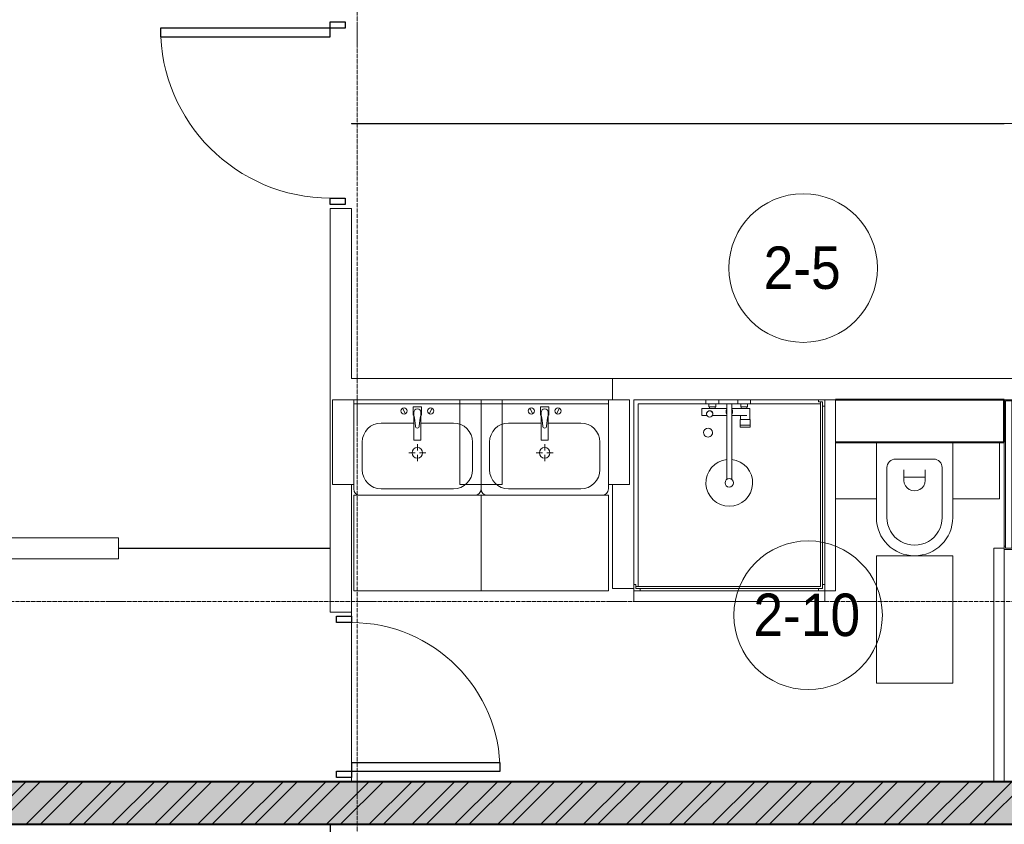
# Model space of a CAD drawing. Header units: millimetres. Extents: x 5617 to 125204, y 7718 to 237738.
# Tile 13 of 71: x 33349 to 37989, y 69750 to 73540. Entities that reach past the tile are written whole.
import ezdxf

# ---------------------------------------------------------------- set-up
doc = ezdxf.new("R2010")
doc.units = ezdxf.units.MM
doc.linetypes.add('ADSK_Линия сетки', pattern=[25, 20, -2.5, 0, -2.5])
doc.linetypes.add('Линия сетки', pattern=[25, 20, -2.5, 0, -2.5])
for name, color, linetype, lineweight in [('Двери', 7, 'Continuous', 18), ('Марки помещений', 7, 'Continuous', 20), ('Мебель', 7, 'Continuous', 18), ('Оси', 7, 'Continuous', 9), ('Перекрытия', 7, 'Continuous', 18), ('Сантехнические приборы', 7, 'Continuous', 18), ('Стены', 7, 'Continuous', 18), ('Стены разрез', 7, 'Continuous', 40)]:
    doc.layers.add(name, color=color, linetype=linetype, lineweight=lineweight)
doc.styles.add('Arial_3', font='arial.ttf', dxfattribs={"width": 0.9, "height": 200})

# ---------------------------------------------------------------- blocks, each defined once
blk = doc.blocks.new('MR_Зона обслуживания - MR_Зона обслуживания-2637429-МКСС_K3_L26__85_950_')
at = {"layer": 'Мебель', "color": 254, "lineweight": 9, "true_color": 0xcccccc}
for p, q in [((180, 600), (-180, 600)), ((-180, 600), (-180, 0)), ((180, 0), (180, 600)), ((-180, 0), (180, 0))]:
    blk.add_line(p, q, dxfattribs=at)
blk = doc.blocks.new('MR_Зона обслуживания - MR_Зона обслуживания-V10-МКСС_K3_L26__85_950_')
at = {"layer": 'Мебель', "color": 254, "lineweight": 9, "true_color": 0xcccccc}
for p, q in [((550, 50), (-550, 50)), ((550, 0), (550, 50)), ((-550, 0), (550, 0))]:
    blk.add_line(p, q, dxfattribs=at)
blk = doc.blocks.new('MR_Зона обслуживания - MR_Зона обслуживания-2637400-МКСС_K3_L26__85_950_')
at = {"layer": 'Мебель', "color": 254, "lineweight": 9, "true_color": 0xcccccc}
for p, q in [((450, 50), (-450, 50)), ((-450, 50), (-450, 0)), ((450, 0), (450, 50)), ((-450, 0), (450, 0))]:
    blk.add_line(p, q, dxfattribs=at)
blk = doc.blocks.new('MR_Зона обслуживания - MR_Зона обслуживания-2637408-МКСС_K3_L26__85_950_')
at = {"layer": 'Мебель', "color": 254, "lineweight": 9, "true_color": 0xcccccc}
for p, q in [((300, 0), (-300, 0)), ((-300, 0), (-300, -450)), ((300, -450), (300, 0)), ((-300, -450), (300, -450))]:
    blk.add_line(p, q, dxfattribs=at)
blk = doc.blocks.new('MR_Зона обслуживания - MR_Зона обслуживания-2637409-МКСС_K3_L26__85_950_')
at = {"layer": 'Мебель', "color": 254, "lineweight": 9, "true_color": 0xcccccc}
for p, q in [((50, 0), (-50, 0)), ((-50, 0), (-50, -400)), ((50, -400), (50, 0)), ((-50, -400), (50, -400))]:
    blk.add_line(p, q, dxfattribs=at)
blk = doc.blocks.new('MR_Зона обслуживания - MR_Зона обслуживания-2637430-МКСС_K3_L26__85_950_')
at = {"layer": 'Мебель', "color": 254, "lineweight": 9, "true_color": 0xcccccc}
for p, q in [((83, 267.5), (-110, 267.5)), ((-110, 267.5), (-110, 0))]:
    blk.add_line(p, q, dxfattribs=at)
blk = doc.blocks.new('MR_Зона обслуживания - MR_Зона обслуживания-V11-МКСС_K3_L26__85_950_')
at = {"layer": 'Мебель', "color": 254, "lineweight": 9, "true_color": 0xcccccc}
for p, q in [((110, 267.5), (-110, 267.5)), ((-110, 267.5), (-110, 0)), ((110, 0), (110, 267.5))]:
    blk.add_line(p, q, dxfattribs=at)
blk = doc.blocks.new('A_DOR_Door - Вн_3_Одинарная_900x2100-2814903-МКСС_K3_L26__85_950_')
at = {"layer": 'Двери', "color": 254, "lineweight": 30, "true_color": 0xcccccc}
for p, q in [((-430, 20), (-400, 20)), ((-430, -50), (-430, 20)), ((-400, 20), (-400, -50)), ((400, -50), (400, 20)), ((400, 20), (430, 20)), ((430, 20), (430, -50)), ((-400, -50), (-430, -50)), ((-400, -50), (-400, -850)), ((-360, -50), (-400, -50)), ((-400, -50), (-400, -850)), ((-360, -850), (-360, -50)), ((430, -50), (400, -50)), ((-400, -850), (-360, -850))]:
    blk.add_line(p, q, dxfattribs=at)
at = {"layer": 'Двери', "color": 254, "lineweight": 9, "true_color": 0xe5e5e5}
blk.add_arc((-400, -50), 800, 270, 0, dxfattribs=at)
blk = doc.blocks.new('A_DOR_Door - Вн_3_Одинарная_800x2100-2816299-МКСС_K3_L26__85_950_')
at = {"layer": 'Двери', "color": 254, "lineweight": 30, "true_color": 0xcccccc}
for p, q in [((-380, 20), (-350, 20)), ((-380, -50), (-380, 20)), ((-350, 20), (-350, -50)), ((350, -50), (350, 20)), ((350, 20), (380, 20)), ((380, 20), (380, -50)), ((-350, -50), (-380, -50)), ((-350, -50), (-350, -750)), ((-310, -50), (-350, -50)), ((-350, -50), (-350, -750)), ((-310, -750), (-310, -50)), ((380, -50), (350, -50)), ((-350, -750), (-310, -750))]:
    blk.add_line(p, q, dxfattribs=at)
at = {"layer": 'Двери', "color": 254, "lineweight": 9, "true_color": 0xe5e5e5}
blk.add_arc((-350, -50), 700, 270, 0, dxfattribs=at)
blk = doc.blocks.new('MR_Унитаз - Гостевой санузел-2637428-МКСС_K3_L26__85_950_')
at = {"layer": 'Сантехнические приборы', "color": 253, "true_color": 0xaaaaaa}
for p, q in [((-180, 0), (-180, 355)), ((-130, 355), (-130, 120)), ((130, 120), (130, 355)), ((180, 355), (180, 0)), ((-50, 180), (-50, 130)), ((-50, 165), (50, 165)), ((50, 130), (50, 180)), ((-90, 80), (90, 80)), ((180, 0), (-180, 0))]:
    blk.add_line(p, q, dxfattribs=at)
for centre, radius, start, end in [((0, 355), 180, 0, 180), ((0, 355), 130, 360, 180), ((0, 180), 50, 360, 180), ((-90, 120), 40, 180, 270), ((90, 120), 40, 270, 360)]:
    blk.add_arc(centre, radius, start, end, dxfattribs=at)
blk = doc.blocks.new('MR_Ванна - Санузел с ванной_1800x750-2637415-МКСС_K3_L26__85_950_')
at = {"layer": 'Сантехнические приборы', "color": 253, "true_color": 0xaaaaaa}
for p, q in [((-900, 0), (-900, 750)), ((-900, 750), (195.1, 750)), ((210, 750.1), (195, 750.1)), ((195, 750.1), (195, 710)), ((200, 715), (200, 745.1)), ((200, 745.1), (210, 745.1)), ((200, 745.1), (200, 715)), ((895, 745.1), (200, 745.1)), ((210, 745.1), (210, 750.1)), ((210, 750), (885, 750)), ((900, 750), (885, 750)), ((885, 750), (885, 745.1)), ((885, 745.1), (895, 745.1)), ((895, 745.1), (895, 715)), ((895, 715), (895, 745.1)), ((900, 710), (900, 750)), ((630, 700), (-505, 700)), ((195, 710), (210, 710)), ((210, 715), (200, 715)), ((200, 715), (895, 715)), ((210, 710), (210, 715)), ((895, 715), (835, 715)), ((835, 715), (835, 710)), ((835, 710), (900, 710)), ((900, 710), (900, 484.8)), ((826.3, 504.1), (858, 504.1)), ((826.3, 480.7), (826.3, 504.1)), ((858, 504.1), (858, 386.3)), ((858, 468.3), (866, 468.3)), ((858, 441.4), (858, 468.3)), ((866, 471), (880, 471)), ((866, 439), (866, 471)), ((866, 468.3), (866, 441.4)), ((880, 484.8), (900, 484.8)), ((880, 425), (880, 484.8)), ((880, 471), (880, 439)), ((900, 484.8), (900, 425)), ((826.3, 386.3), (826.3, 453.7)), ((866, 441.4), (858, 441.4)), ((880, 439), (866, 439)), ((900, 425), (880, 425)), ((900, 425), (900, 335)), ((524.9, 386.3), (880, 386.3)), ((880, 386.3), (880, 363.7)), ((880, 363.7), (524.9, 363.7)), ((826.3, 291.7), (826.3, 363.7)), ((858, 363.7), (858, 291.7)), ((880, 275.2), (880, 335)), ((880, 335), (900, 335)), ((900, 335), (900, 275.2)), ((770.9, 276.9), (770.9, 323.9)), ((770.9, 323.9), (780, 323.9)), ((780, 276.9), (780, 323.9)), ((780, 323.9), (807.5, 323.9)), ((780, 323.9), (780, 276.9)), ((807.5, 323.9), (807.5, 276.9)), ((807.5, 278.8), (807.5, 321.6)), ((807.5, 321.6), (826.3, 321.6)), ((858, 278.8), (807.5, 278.8)), ((830, 250), (830, 278.8)), ((858, 291.7), (858, 318.6)), ((858, 318.6), (866, 318.6)), ((858, 291.7), (858, 278.8)), ((866, 291.7), (858, 291.7)), ((866, 289), (866, 321)), ((866, 321), (880, 321)), ((866, 318.6), (866, 291.7)), ((880, 289), (866, 289)), ((880, 321), (880, 289)), ((780, 276.9), (770.9, 276.9)), ((807.5, 276.9), (780, 276.9)), ((900, 275.2), (880, 275.2)), ((900, 275.2), (900, 0)), ((-505, 50), (630, 50)), ((900, 0), (-900, 0))]:
    blk.add_line(p, q, dxfattribs=at)
for centre, radius, start, end in [((-505, 375), 325, 90, 270), ((630, 500), 200, 1.1857, 90), ((508.5, 375), 110, 5.916, 354.084), ((832.8, 467.2), 15, 90, 270), ((832.8, 467.2), 15, 244.0483, 115.9517), ((832.8, 467.2), 15, 270, 90), ((508.5, 375), 20, 90, 270), ((508.5, 375), 20, 270, 90), ((508.5, 375), 20, 325.4667, 34.5333), ((843.9, 375), 15.5, 47.0093, 132.9907), ((843.9, 375), 15.5, 227.0093, 312.9907), ((630, 250), 200, 270, 360)]:
    blk.add_arc(centre, radius, start, end, dxfattribs=at)
blk = doc.blocks.new('MR_Душевой поддон - Санузел с душем_900х900-2637434-МКСС_K3_L26__85_950_')
at = {"layer": 'Сантехнические приборы', "color": 253, "true_color": 0xaaaaaa}
for p, q in [((-70, 900), (-100, 900)), ((-100, 900), (-100, 870)), ((-90, 870), (-90, 890)), ((-90, 890), (-70, 890)), ((790, 890), (-90, 890)), ((-90, 890), (-90, 10)), ((-70, 900), (770, 900)), ((-70, 890), (-70, 900)), ((800, 900), (770, 900)), ((770, 900), (770, 890)), ((770, 890), (790, 890)), ((790, 890), (790, 870)), ((790, 880), (790, 890)), ((800, 870), (800, 900)), ((-100, 30), (-100, 870)), ((-100, 870), (-90, 870)), ((-80, 10), (-80, 880)), ((-80, 880), (790, 880)), ((780, 880), (780, 20)), ((790, 870), (800, 870)), ((800, 870), (800, 0)), ((338.7, 20), (338.7, 375.1)), ((361.3, 375.1), (361.3, 20)), ((251.9, 129.1), (298.9, 129.1)), ((251.9, 120), (251.9, 129.1)), ((251.9, 120), (298.9, 120)), ((251.9, 92.5), (251.9, 120)), ((298.9, 120), (251.9, 120)), ((298.9, 129.1), (298.9, 120)), ((298.9, 120), (298.9, 92.5)), ((298.9, 92.5), (251.9, 92.5)), ((253.8, 92.5), (296.6, 92.5)), ((253.8, 42), (253.8, 92.5)), ((266.7, 73.7), (338.7, 73.7)), ((296.6, 92.5), (296.6, 73.7)), ((361.3, 73.7), (428.7, 73.7)), ((455.7, 73.7), (479.1, 73.7)), ((479.1, 73.7), (479.1, 42)), ((-100, 30), (-100, 0)), ((-90, 30), (-100, 30)), ((-90, 10), (-90, 30)), ((-70, 10), (-90, 10)), ((-90, 10), (-80, 10)), ((250.2, 20), (-80, 20)), ((-70, 0), (-70, 10)), ((250.2, 0), (-70, 0)), ((250.2, 20), (310, 20)), ((250.2, 0), (250.2, 20)), ((266.7, 42), (253.8, 42)), ((264, 34), (296, 34)), ((264, 20), (264, 34)), ((296, 20), (264, 20)), ((338.7, 42), (266.7, 42)), ((266.7, 42), (293.6, 42)), ((266.7, 34), (266.7, 42)), ((293.6, 34), (266.7, 34)), ((293.6, 42), (293.6, 34)), ((296, 34), (296, 20)), ((338.7, 20), (310, 20)), ((310, 20), (310, 0)), ((400, 0), (310, 0)), ((361.3, 20), (338.7, 20)), ((479.1, 42), (361.3, 42)), ((400, 20), (361.3, 20)), ((400, 0), (400, 20)), ((400, 20), (459.8, 20)), ((414, 20), (414, 34)), ((414, 34), (446, 34)), ((446, 20), (414, 20)), ((416.4, 34), (416.4, 42)), ((416.4, 42), (443.3, 42)), ((443.3, 34), (416.4, 34)), ((443.3, 42), (443.3, 34)), ((446, 34), (446, 20)), ((780, 20), (459.8, 20)), ((459.8, 20), (459.8, 0)), ((800, 0), (459.8, 0)), ((-100, 0), (-70, 0)), ((310, 0), (250.2, 0)), ((459.8, 0), (400, 0))]:
    blk.add_line(p, q, dxfattribs=at)
for centre, radius, start, end in [((350, 391.5), 110, 275.916, 264.084), ((350, 391.5), 20, 0, 180), ((350, 391.5), 20, 180, 0), ((350, 391.5), 20, 235.4667, 304.5333), ((450, 155.2), 20.9, 360, 180), ((450, 155.2), 20.9, 180, 360), ((350, 56.1), 15.5, 137.0093, 222.9907), ((350, 56.1), 15.5, 317.0093, 42.9907), ((442.2, 67.2), 15, 0, 180), ((442.2, 67.2), 15, 154.0483, 25.9517), ((442.2, 67.2), 15, 180, 0)]:
    blk.add_arc(centre, radius, start, end, dxfattribs=at)
blk = doc.blocks.new('MR_Тумба-Умывальник с зеркалом - Тумба-умывальник_600-2507026-МКСС_K3_L26__85_950_')
at = {"layer": 'Сантехнические приборы', "color": 253, "true_color": 0xaaaaaa}
for p, q in [((-300, 0), (-300, -420)), ((300, 0), (-300, 0)), ((300, -420), (300, 0)), ((-300, -20), (300, -20)), ((-69.7, -39.8), (-55.6, -66.3)), ((20, -33.1), (-20, -33.1)), ((-20, -33.1), (-20, -73.1)), ((20, -73.1), (20, -33.1)), ((69.7, -39.8), (55.6, -66.3)), ((-20, -73.1), (-17, -73.1)), ((-17, -60), (-17, -73.1)), ((-17, -73.1), (-17, -187.9)), ((17, -73.1), (17, -60)), ((17, -187.9), (17, -73.1)), ((17, -73.1), (20, -73.1)), ((-17, -110), (-170, -110)), ((170, -110), (17, -110)), ((-260, -200), (-260, -330)), ((-14, -190.9), (14, -190.9)), ((0, -210), (0, -240)), ((260, -330), (260, -200)), ((-10, -250), (-40, -250)), ((0, -290), (0, -260)), ((40, -250), (10, -250)), ((-270, -450), (270, -450)), ((-170, -420), (170, -420))]:
    blk.add_line(p, q, dxfattribs=at)
for centre, radius, start, end in [((-62.7, -53.1), 15, 360, 180), ((0, -60), 17, 360, 180), ((62.7, -53.1), 15, 360, 180), ((-62.7, -53.1), 15, 180, 360), ((-217.6, -129.9), 208.5, 1.5946, 15.8177), ((217.6, -129.9), 208.5, 164.1823, 178.4054), ((62.7, -53.1), 15, 180, 360), ((-170, -200), 90, 90, 180), ((0, -124.1), 9.19, 180, 360), ((170, -200), 90, 360, 90), ((0, -250), 25, 0, 180), ((-14, -187.9), 3, 180, 270), ((-14, -187.9), 3, 195, 255), ((14, -187.9), 3, 270, 0), ((14, -187.9), 3, 285, 345), ((0, -250), 25, 180, 0), ((-170, -330), 90, 180, 270), ((170, -330), 90, 270, 360), ((-270, -420), 30, 180, 270), ((270, -420), 30, 270, 360)]:
    blk.add_arc(centre, radius, start, end, dxfattribs=at)
blk = doc.blocks.new('135_SLK_K3_AR_rvt-1-МКСС_K3_L26__85_950_')
at = {"layer": 'Стены разрез', "lineweight": 9, "true_color": 0xcccccc}
h = blk.add_hatch(dxfattribs=at)
h.set_pattern_fill('FP_1', color=254, style=0, pattern_type=2)
h.set_pattern_definition([(50, (0, 0), (218.62117, -19.1268), [22.86, -251.46]), (355, (0, 0), (-42.29187, 229.2684), [18.288, -201.168]), (100.451, (18.22, -1.6), (176.33107, 210.13963), [19.428, -213.708]), (46.184, (0, 60.96), (325.29495, -50.45164), [34.29, -377.19]), (96.636, (27.1, 56.76), (284.883, 296.9127), [29.142, -320.562]), (351.184, (0, 60.96), (284.8858, 296.9107), [27.432, -301.752]), (21, (30.48, 45.72), (181.93753, -122.71832), [22.86, -251.46]), (326, (30.48, 45.72), (74.16223, 221.0262), [18.288, -201.168]), (71.451, (45.64, 35.5), (256.10035, 98.30526), [19.428, -213.708]), (37.5, (0, 0), (3.70639, 101.465895), [3.353, -195.377, 3.353, -200.863, -201.93]), (37.5, (0, 0), (3.70639, 101.465895), [-402.946, 3.353, -198.577]), (7.5, (0, 0), (80.18358, 120.21653), [3.353, -113.081, 3.353, -190.805, -76.962]), (7.5, (0, 0), (80.18358, 120.21653), [-310.591, 3.353, -73.609]), (327.5, (-67.97, 0), (162.708646, -6.87497), [3.353, -72.847, 3.353, -234.391, -315.468]), (327.5, (-67.97, 0), (162.708646, -6.87497), [-313.944, 3.353, -312.115]), (317.5, (-98.45, 0), (177.75468, 30.51183), [3.353, -95.707, 3.353, -154.534, -224.028]), (317.5, (-98.45, 0), (177.75468, 30.51183), [-256.946, 3.353, -220.675])])
h.paths.add_polyline_path([(78700, 69750), (78700, 69950), (66650, 69950), (66650, 69750), (77489.6, 69750)])
h = blk.add_hatch(dxfattribs=at)
h.set_pattern_fill('FP_3', color=254, style=0, pattern_type=2)
h.set_pattern_definition([(45, (0, 0), (-101.02788, 101.02788), []), (45, (67.35, 0), (-101.02788, 101.02788), [])])
h.paths.add_polyline_path([(78700, 69750), (78700, 69950), (66650, 69950), (66650, 69750), (77489.6, 69750)])
at = {"layer": 'Перекрытия', "color": 254, "true_color": 0xcccccc}
for p, q in [((71923.7, 70730), (71923.7, 70750)), ((71923.7, 70750), (71923.7, 70730)), ((71923.7, 70040), (71923.7, 70700)), ((71923.7, 70700), (71923.7, 70040)), ((71923.7, 69950), (71923.7, 69970)), ((71923.7, 69970), (71923.7, 69950))]:
    blk.add_line(p, q, dxfattribs=at)
at = {"layer": 'Стены', "color": 254, "true_color": 0xcccccc}
for p, q in [((71923.7, 73050.4), (75949.6, 73050.4)), ((71923.7, 73050.4), (71923.7, 73049.6)), ((75000, 73049.6), (71923.7, 73049.6)), ((71823.7, 71850), (71823.7, 72650)), ((71923.7, 72650), (71823.7, 72650)), ((71923.7, 72650), (71923.7, 71850)), ((71823.7, 70750), (71823.7, 71850)), ((71923.7, 71850), (73154, 71850)), ((73154, 71750), (73154, 71850)), ((73254, 71850), (73154, 71850)), ((73254, 71850), (75950, 71850)), ((72434, 71750), (71934, 71750)), ((73134, 71750), (72634, 71750)), ((73254, 71750), (73254, 70860)), ((74154, 71750), (73254, 71750)), ((75950, 71750), (75000, 71750)), ((71923.7, 71350), (71923.7, 70750)), ((73154, 70860), (73154, 71350)), ((67650, 71100), (70826.1, 71100)), ((70826.1, 71100), (70826.1, 71000)), ((70826.1, 71050.4), (71823.7, 71050.4)), ((70826.1, 71050.4), (70826.1, 71049.6)), ((71823.7, 71049.6), (70826.1, 71049.6)), ((71823.7, 71049.6), (71823.7, 71050.4)), ((70826.1, 71000), (67650, 71000)), ((73254, 70860), (73154, 70860)), ((71823.7, 70750), (71923.7, 70750)), ((71823.3, 68549), (71823.3, 69750)), ((71824.1, 69750), (71824.1, 68549))]:
    blk.add_line(p, q, dxfattribs=at)
at = {"layer": 'Стены разрез', "color": 254, "true_color": 0xcccccc}
for p, q in [((75000, 71750), (74204, 71750)), ((75000, 71550), (75000, 71750)), ((74204, 71550), (75000, 71550)), ((78700, 69950), (66650, 69950)), ((66650, 69750), (78700, 69750))]:
    blk.add_line(p, q, dxfattribs=at)
at = {"layer": 'Двери', "color": 254, "lineweight": 18, "true_color": 0xe5e5e5}
for name, p, rotation in [('A_DOR_Door - Вн_3_Одинарная_900x2100-2814903-МКСС_K3_L26__85_950_', (71873.7, 73100), 270), ('A_DOR_Door - Вн_3_Одинарная_800x2100-2816299-МКСС_K3_L26__85_950_', (71873.7, 70350), 90.00000000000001)]:
    blk.add_blockref(name, p, dxfattribs=dict(at, rotation=rotation))
at = {"layer": 'Мебель', "color": 254, "lineweight": 18, "true_color": 0xe5e5e5}
for name, p in [('MR_Зона обслуживания - MR_Зона обслуживания-2637409-МКСС_K3_L26__85_950_', (71884, 71750)), ('MR_Зона обслуживания - MR_Зона обслуживания-2637409-МКСС_K3_L26__85_950_', (72484, 71750)), ('MR_Зона обслуживания - MR_Зона обслуживания-2637409-МКСС_K3_L26__85_950_', (72584, 71750)), ('MR_Зона обслуживания - MR_Зона обслуживания-2637409-МКСС_K3_L26__85_950_', (73184, 71750)), ('MR_Зона обслуживания - MR_Зона обслуживания-2637408-МКСС_K3_L26__85_950_', (72234, 71300)), ('MR_Зона обслуживания - MR_Зона обслуживания-2637408-МКСС_K3_L26__85_950_', (72834, 71300))]:
    blk.add_blockref(name, p, dxfattribs=at)
for name, p, rotation in [('MR_Зона обслуживания - MR_Зона обслуживания-2637400-МКСС_K3_L26__85_950_', (74154, 71300), 270.0000000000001), ('MR_Зона обслуживания - MR_Зона обслуживания-2637430-МКСС_K3_L26__85_950_', (74287, 71550), 180), ('MR_Зона обслуживания - MR_Зона обслуживания-V11-МКСС_K3_L26__85_950_', (74867, 71550), 180), ('MR_Зона обслуживания - MR_Зона обслуживания-V10-МКСС_K3_L26__85_950_', (75000, 70500), 90.0000000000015), ('MR_Зона обслуживания - MR_Зона обслуживания-2637429-МКСС_K3_L26__85_950_', (74577, 71015), 180), ('MR_Зона обслуживания - MR_Зона обслуживания-2637400-МКСС_K3_L26__85_950_', (73704, 70850), 180)]:
    blk.add_blockref(name, p, dxfattribs=dict(at, rotation=rotation))
at = {"layer": 'Сантехнические приборы', "color": 253, "lineweight": 18, "true_color": 0xaaaaaa}
for p in [(72234, 71750), (72834, 71750)]:
    blk.add_blockref('MR_Тумба-Умывальник с зеркалом - Тумба-умывальник_600-2507026-МКСС_K3_L26__85_950_', p, dxfattribs=at)
for name, p, rotation in [('MR_Душевой поддон - Санузел с душем_900х900-2637434-МКСС_K3_L26__85_950_', (74054, 71750), 180), ('MR_Ванна - Санузел с ванной_1800x750-2637415-МКСС_K3_L26__85_950_', (75750, 70850), 90.0000000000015), ('MR_Унитаз - Гостевой санузел-2637428-МКСС_K3_L26__85_950_', (74577, 71550), 180)]:
    blk.add_blockref(name, p, dxfattribs=dict(at, rotation=rotation))
blk = doc.blocks.new('050_Марка_Помещение - Номер-620969-МКСС_K3_L26__85_950_')
at = {"layer": 'Марки помещений'}
blk.add_circle((0, 0), 3.5, dxfattribs=at)

msp = doc.modelspace()

# ---------------------------------------------------------------- linework, layer by layer
at = {"layer": 'Оси', "linetype": 'Линия сетки'}
msp.add_line((34939.2, 55989.9), (34939.2, 77400), dxfattribs=at)
at = {"layer": 'Оси', "linetype": 'ADSK_Линия сетки'}
msp.add_line((87439.2, 70800), (26968.8, 70800), dxfattribs=at)

# ---------------------------------------------------------------- block references
at = {"lineweight": 5}
msp.add_blockref('135_SLK_K3_AR_rvt-1-МКСС_K3_L26__85_950_', (-37010.8, 0), dxfattribs=at)
at = {"layer": 'Марки помещений', "xscale": 99.99999999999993, "yscale": 99.99999999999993, "zscale": 99.99999999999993}
for p in [(37041.4, 72370.1), (37064.6, 70734.9)]:
    msp.add_blockref('050_Марка_Помещение - Номер-620969-МКСС_K3_L26__85_950_', p, dxfattribs=at)

# ---------------------------------------------------------------- texts
at = {"layer": 'Марки помещений', "lineweight": 9, "char_height": 200, "attachment_point": 1, "style": 'Arial_3'}
for s, insert, width in [('2-5', (36854.9, 72471.8), 447.342), ('2-10', (36806.6, 70836.7), 620.506)]:
    msp.add_mtext(s, dxfattribs=dict(at, insert=insert, width=width))

doc.saveas('drawing.dxf')
